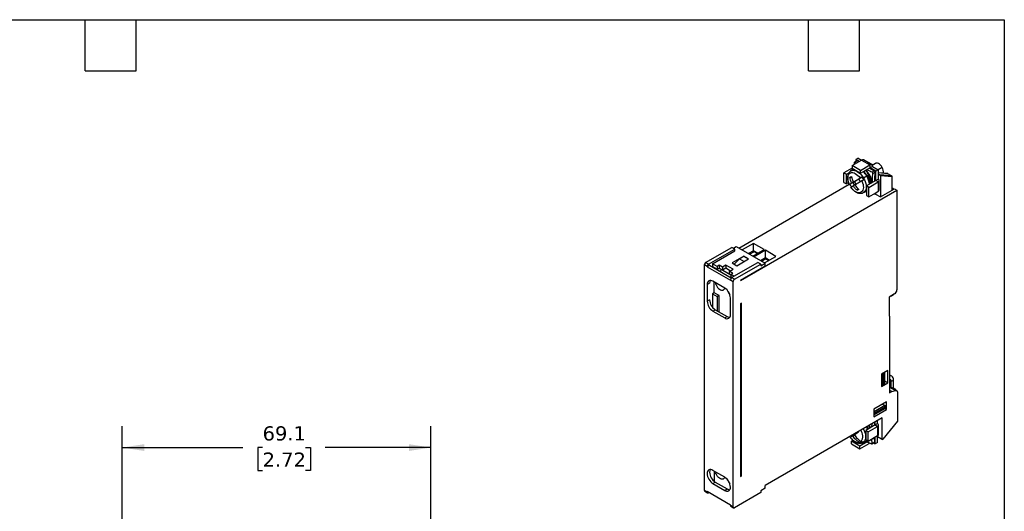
# Model space of a CAD drawing. Header units: millimetres. Extents: x 13 to 546, y 13 to 419.
# Tile 3 of 3: x 252 to 546, y 273 to 419. Entities that reach past the tile are written whole.
import ezdxf

# ---------------------------------------------------------------- set-up
doc = ezdxf.new("R2010")
doc.units = ezdxf.units.MM
doc.header["$LTSCALE"] = 2
doc.linetypes.add('SLD-Solid', pattern=[0])
doc.layers.add('DIMENSIONS', color=140, linetype='SLD-Solid', lineweight=25)
doc.layers.add('TEXT', color=140, linetype='SLD-Solid', lineweight=25)
doc.styles.add('SLDTEXTSTYLE0', font='VERDANA.TTF')
doc.dimstyles.new('SLDDIMSTYLE0', dxfattribs={"dimtxt": 4.316016, "dimasz": 6.604, "dimexe": 0, "dimexo": 0.0625, "dimgap": 1.079004, "dimtad": 0, "dimtih": 1, "dimtoh": 1, "dimlfac": 0.75, "dimrnd": 1e-09, "dimzin": 12, "dimdsep": 46, "dimtxsty": 'SLDTEXTSTYLE0', "dimsah": 1, "dimcen": 0.09, "dimadec": 0, "dimazin": 3, "dimtfac": 1, "dimtofl": 0, "dimtmove": 0, "dimatfit": 3, "dimfxl": 0, "dimfrac": 2, "dimtolj": 1, "dimtzin": 12, "dimarcsym": 0})

# ---------------------------------------------------------------- blocks, each defined once
blk = doc.blocks.new('_D_4')
at = {"layer": 'DIMENSIONS'}
for p, q in [((282.83, 261.7), (282.83, 297.91)), ((374.96, 260.03), (374.96, 297.91)), ((282.83, 291.56), (318.86, 291.56)), ((324.71, 291.56), (323.26, 291.56)), ((323.26, 291.56), (323.26, 284.7)), ((337.53, 291.56), (338.98, 291.56)), ((338.98, 291.56), (338.98, 284.7)), ((374.96, 291.56), (343.38, 291.56)), ((323.26, 284.7), (324.71, 284.7)), ((338.98, 284.7), (337.53, 284.7))]:
    blk.add_line(p, q, dxfattribs=at)
for points in [[(282.83, 291.56), (289.43, 290.54), (289.43, 292.58)], [(374.96, 291.56), (368.36, 292.58), (368.36, 290.54)]]:
    blk.add_solid(points, dxfattribs=at)
at = {"layer": 'DIMENSIONS', "char_height": 4.233, "attachment_point": 1, "style": 'SLDTEXTSTYLE0'}
for s, insert in [('69.1', (324.71, 297.9)), ('2.72', (324.71, 290.08))]:
    blk.add_mtext(s, dxfattribs=dict(at, insert=insert))

msp = doc.modelspace()

# ---------------------------------------------------------------- linework, layer by layer
for p, q in [((500.725, 375.624), (503.518, 377.237)), ((501.286, 376.478), (501.249, 375.927)), ((502.06, 377.027), (501.357, 376.621)), ((501.498, 376.601), (502.201, 377.006)), ((501.915, 376.311), (501.498, 376.601)), ((502.528, 377.808), (501.821, 377.4)), ((502.811, 376.828), (501.821, 377.4)), ((501.821, 377.4), (501.821, 376.889)), ((502.619, 376.717), (502.201, 377.006)), ((502.528, 377.808), (503.518, 377.236)), ((503.518, 377.237), (505.993, 375.808)), ((506.518, 375.86), (504.043, 377.289)), ((505.544, 376.553), (505.276, 376.577)), ((505.307, 376.559), (505.604, 376.532)), ((506.69, 375.906), (505.604, 376.532)), ((507.636, 376.248), (506.671, 375.691)), ((500.725, 374.848), (498.25, 373.419)), ((498.25, 373.419), (498.958, 373.011)), ((498.25, 370.561), (498.25, 373.419)), ((498.958, 373.011), (499.767, 373.478)), ((501.001, 374.595), (500.185, 373.944)), ((500.725, 375.624), (500.725, 374.808)), ((503.2, 374.195), (500.725, 375.624)), ((500.725, 374.808), (503.2, 373.379)), ((503.2, 374.195), (505.993, 375.808)), ((503.2, 373.379), (505.993, 374.991)), ((503.2, 373.379), (503.2, 374.195)), ((505.993, 375.808), (505.993, 374.991)), ((506.029, 374.971), (505.993, 374.991)), ((506.736, 375.379), (506.029, 374.971)), ((507.761, 373.971), (506.029, 374.971)), ((506.69, 375.906), (506.385, 375.937)), ((507.363, 374.027), (506.66, 373.621)), ((506.736, 375.379), (508.468, 374.379)), ((506.872, 373.253), (507.575, 373.659)), ((508.468, 374.379), (507.761, 373.971)), ((507.761, 371.195), (507.761, 373.971)), ((509.636, 375.094), (508.433, 374.399)), ((508.468, 374.379), (508.468, 371.603)), ((511.316, 373.22), (508.468, 373.439)), ((511.378, 373.199), (508.468, 373.423)), ((498.25, 370.561), (498.958, 370.153)), ((498.958, 370.153), (498.958, 373.011)), ((499.614, 370.532), (498.958, 370.153)), ((499.961, 372.094), (500.548, 372.086)), ((499.975, 370.093), (500.931, 370.645)), ((501.903, 371.207), (500.528, 370.413)), ((500.931, 370.645), (501.403, 370.918)), ((501.431, 369.779), (500.931, 370.645)), ((501.028, 370.702), (502.403, 371.495)), ((501.403, 370.918), (501.903, 371.207)), ((501.903, 370.052), (501.403, 370.918)), ((501.903, 371.207), (501.903, 371.207)), ((502.403, 371.495), (502.673, 371.651)), ((502.673, 371.651), (503.629, 372.203)), ((503.173, 370.785), (502.673, 371.651)), ((505.063, 372.454), (504.084, 371.889)), ((507.761, 371.154), (504.968, 369.541)), ((505.133, 372.495), (505.063, 372.454)), ((505.465, 372.802), (505.083, 372.581)), ((505.183, 372.407), (505.565, 372.628)), ((505.561, 372.626), (505.278, 372.462)), ((505.565, 372.628), (505.465, 372.802)), ((505.675, 369.133), (508.468, 370.746)), ((507.761, 371.195), (508.468, 371.603)), ((507.761, 371.154), (507.761, 371.195)), ((508.468, 370.746), (507.761, 371.154)), ((508.468, 373.154), (508.928, 372.889)), ((508.468, 370.746), (508.468, 367.888)), ((508.776, 368.316), (508.776, 371.174)), ((512.463, 372.573), (508.928, 372.889)), ((509.105, 372.551), (509.105, 366.254)), ((512.64, 372.235), (509.105, 372.551)), ((512.463, 372.573), (511.378, 373.199)), ((512.64, 368.295), (512.64, 372.235)), ((466.89, 351.029), (499.814, 370.035)), ((467.315, 341.313), (514.054, 368.295)), ((501.528, 369.836), (501.028, 369.547)), ((502.201, 368.215), (502.481, 368.718)), ((503.914, 367.484), (504.886, 367.865)), ((505.675, 369.133), (504.968, 369.541)), ((504.968, 369.541), (504.968, 366.683)), ((505.675, 366.275), (505.675, 369.133)), ((505.675, 366.275), (508.468, 367.888)), ((507.69, 367.439), (507.69, 367.071)), ((507.726, 367.459), (507.761, 367.438)), ((508.468, 367.847), (507.761, 367.438)), ((507.761, 367.438), (507.761, 367.479)), ((508.468, 367.888), (508.468, 367.847)), ((509.105, 366.254), (512.64, 368.295)), ((513.135, 368.581), (512.64, 368.867)), ((512.64, 368.295), (513.347, 368.704)), ((513.347, 368.704), (514.054, 368.295)), ((514.054, 368.295), (514.054, 338.573)), ((504.968, 366.683), (505.675, 366.275)), ((507.69, 367.071), (509.105, 366.254)), ((456.92, 346.702), (464.769, 351.233)), ((457.769, 346.212), (465.617, 350.743)), ((458.971, 346.375), (465.617, 350.212)), ((465.617, 350.743), (464.769, 351.233)), ((465.229, 350.967), (466.112, 351.478)), ((465.617, 350.212), (465.617, 350.743)), ((466.112, 351.478), (474.739, 346.498)), ((471.239, 352.422), (467.858, 350.47)), ((471.239, 350.232), (469.754, 349.375)), ((471.239, 349.824), (470.108, 349.171)), ((471.014, 348.648), (474.395, 350.6)), ((474.395, 350.6), (471.239, 352.422)), ((471.239, 350.232), (471.239, 352.422)), ((472.498, 349.505), (471.239, 350.232)), ((471.239, 349.987), (471.239, 350.232)), ((471.239, 349.824), (471.239, 349.987)), ((472.286, 349.383), (471.239, 349.987)), ((474.774, 350.381), (471.394, 348.429)), ((477.93, 348.559), (474.774, 350.381)), ((474.774, 348.191), (474.774, 350.381)), ((468.375, 348.62), (464.84, 346.579)), ((465.485, 346.206), (467.065, 347.782)), ((466.254, 345.763), (469.789, 347.804)), ((468.375, 348.539), (467.065, 347.782)), ((467.065, 347.782), (468.409, 347.007)), ((469.789, 347.804), (468.375, 348.62)), ((468.375, 348.62), (468.375, 348.539)), ((469.719, 347.763), (468.375, 348.539)), ((473.29, 347.334), (474.774, 348.191)), ((473.643, 347.13), (474.916, 347.865)), ((474.549, 346.607), (477.93, 348.559)), ((474.774, 348.191), (476.034, 347.464)), ((474.774, 347.946), (474.774, 348.191)), ((474.774, 347.946), (475.822, 347.342)), ((456.566, 278.806), (456.566, 346.089)), ((456.566, 346.089), (457.415, 345.6)), ((457.769, 346.212), (456.92, 346.702)), ((458.122, 345.885), (457.415, 345.477)), ((457.415, 345.6), (457.415, 345.477)), ((457.415, 345.477), (464.345, 341.477)), ((458.122, 345.885), (464.605, 342.143)), ((460.385, 345.559), (458.971, 346.375)), ((458.971, 346.375), (458.971, 345.559)), ((458.971, 345.559), (460.385, 344.742)), ((459.536, 345.069), (459.536, 345.232)), ((460.951, 345.885), (460.385, 345.559)), ((460.385, 345.559), (460.385, 344.742)), ((460.385, 344.742), (460.951, 345.069)), ((464.486, 342.946), (460.88, 345.028)), ((461.94, 345.314), (460.951, 345.885)), ((460.951, 345.885), (460.951, 345.069)), ((460.951, 345.069), (461.94, 344.497)), ((461.079, 344.178), (461.131, 344.23)), ((461.131, 344.23), (461.343, 344.352)), ((461.131, 344.23), (461.276, 344.146)), ((461.489, 344.268), (461.276, 344.146)), ((461.276, 344.146), (461.276, 344.064)), ((461.489, 344.268), (461.343, 344.352)), ((461.489, 343.942), (461.489, 344.268)), ((463.001, 345.926), (461.94, 345.314)), ((461.94, 345.314), (461.94, 344.497)), ((461.94, 344.497), (463.001, 345.11)), ((465.122, 344.701), (463.001, 345.926)), ((463.001, 345.926), (463.001, 345.11)), ((463.001, 345.11), (464.415, 344.293)), ((464.062, 344.089), (465.122, 344.701)), ((465.052, 343.518), (464.062, 344.089)), ((464.062, 343.273), (464.062, 344.089)), ((464.698, 342.211), (472.547, 346.743)), ((464.84, 346.579), (466.254, 345.763)), ((465.547, 341.722), (473.396, 346.253)), ((474.739, 345.681), (467.315, 341.395)), ((473.396, 346.253), (472.547, 346.743)), ((473.396, 345.722), (474.739, 346.498)), ((473.396, 346.253), (473.396, 345.722)), ((474.739, 345.681), (474.739, 346.498)), ((462.648, 339.109), (459.112, 341.15)), ((464.062, 343.273), (464.486, 343.028)), ((464.354, 342.439), (464.223, 342.364)), ((464.345, 341.599), (465.193, 341.109)), ((464.345, 341.477), (464.345, 341.599)), ((464.486, 343.191), (465.052, 343.518)), ((465.441, 342.64), (464.486, 343.191)), ((464.486, 343.191), (464.486, 342.375)), ((464.486, 342.375), (464.733, 342.232)), ((464.564, 342.248), (464.635, 342.289)), ((464.564, 342.248), (464.674, 342.166)), ((465.547, 341.722), (464.698, 342.211)), ((465.193, 273.826), (465.193, 341.109)), ((467.315, 341.395), (467.315, 341.313)), ((457.415, 340.17), (458.122, 340.578)), ((457.415, 340.17), (457.415, 335.189)), ((459.536, 337.72), (459.536, 340.905)), ((458.122, 335.597), (457.415, 335.189)), ((459.536, 337.72), (458.971, 337.393)), ((458.971, 337.393), (458.971, 333.41)), ((458.971, 337.393), (460.385, 336.577)), ((460.951, 336.903), (459.536, 337.72)), ((460.951, 336.903), (460.385, 336.577)), ((460.385, 336.577), (460.385, 332.331)), ((460.951, 332.004), (460.951, 336.903)), ((464.345, 331.188), (464.345, 336.169)), ((513.347, 337.349), (511.721, 336.41)), ((511.721, 336.41), (511.721, 330.694)), ((512.375, 336.788), (512.384, 336.793)), ((512.384, 336.793), (513.064, 337.185)), ((513.064, 337.185), (513.073, 337.191)), ((459.112, 332.249), (459.819, 332.657)), ((459.112, 332.249), (462.648, 330.208)), ((459.819, 332.657), (463.355, 330.616)), ((467.668, 334.577), (467.315, 334.373)), ((467.315, 334.373), (467.315, 282.931)), ((467.668, 283.135), (467.668, 334.577)), ((462.648, 330.208), (463.355, 330.616)), ((511.721, 330.857), (511.862, 330.776)), ((511.721, 330.694), (511.862, 330.776)), ((511.862, 330.776), (511.862, 307.831)), ((511.297, 314.486), (509.493, 313.445)), ((511.297, 310.811), (511.297, 314.486)), ((509.493, 313.445), (509.493, 309.77)), ((509.669, 313.546), (509.77, 313.529)), ((509.77, 313.529), (509.77, 310.25)), ((510.06, 313.572), (510.347, 313.738)), ((510.06, 310.297), (510.06, 313.572)), ((510.347, 313.738), (510.347, 310.463)), ((510.435, 310.584), (510.435, 313.861)), ((512.5, 312.827), (511.862, 313.195)), ((512.311, 311.274), (511.862, 311.533)), ((513.018, 311.682), (512.311, 311.274)), ((513.018, 309.314), (513.018, 311.682)), ((509.493, 309.77), (511.297, 310.811)), ((509.77, 310.25), (509.493, 310.289)), ((510.347, 310.463), (510.06, 310.297)), ((511.297, 310.811), (510.435, 311.309)), ((513.989, 308.506), (511.862, 309.733)), ((511.862, 309.579), (513.672, 308.534)), ((512.569, 308.239), (511.862, 308.647)), ((512.311, 309.474), (512.311, 311.274)), ((512.803, 309.19), (513.018, 309.314)), ((513.725, 308.906), (513.018, 309.314)), ((513.51, 308.782), (513.725, 308.906)), ((513.725, 308.658), (513.725, 308.906)), ((511.862, 307.831), (512.569, 308.239)), ((512.569, 308.239), (513.672, 308.534)), ((514.196, 308.048), (514.196, 299.419)), ((510.943, 305.177), (507.125, 302.973)), ((507.125, 302.973), (507.125, 300.727)), ((507.125, 300.727), (510.943, 302.932)), ((510.47, 304.108), (507.217, 302.23)), ((507.345, 301.448), (510.598, 303.326)), ((507.407, 301.877), (510.66, 303.754)), ((510.66, 303.463), (507.407, 301.585)), ((509.846, 304.544), (510.47, 304.108)), ((510.943, 302.932), (510.429, 303.228)), ((510.66, 303.754), (510.66, 303.463)), ((510.943, 302.932), (510.943, 305.177)), ((509.67, 300.441), (474.739, 280.276)), ((507.217, 302.23), (507.125, 302.295)), ((507.125, 301.418), (507.301, 301.434)), ((507.407, 301.585), (507.407, 301.877)), ((509.67, 294.072), (509.67, 300.441)), ((507.573, 298.292), (504.78, 296.679)), ((505.488, 296.271), (508.281, 297.883)), ((506.606, 297.733), (506.684, 298.758)), ((507.387, 299.164), (507.309, 298.12)), ((507.573, 298.333), (507.573, 299.231)), ((507.573, 298.333), (508.281, 298.741)), ((507.573, 298.292), (507.573, 298.333)), ((507.573, 298.292), (508.281, 297.883)), ((508.281, 298.741), (508.281, 299.639)), ((508.281, 297.883), (508.281, 295.026)), ((508.588, 295.454), (508.588, 298.312)), ((514.196, 299.419), (509.882, 294.053)), ((500.273, 294.724), (500.147, 294.944)), ((500.841, 295.052), (501.341, 295.34)), ((501.589, 295.776), (501.716, 295.557)), ((502.387, 296.237), (502.513, 296.018)), ((505.488, 296.271), (504.78, 296.679)), ((504.78, 296.679), (504.78, 293.821)), ((505.488, 293.413), (505.488, 296.271)), ((508.281, 295.026), (505.488, 293.413)), ((506.684, 292.797), (506.58, 294.044)), ((507.285, 294.451), (507.387, 293.203)), ((507.573, 292.698), (507.573, 294.617)), ((508.281, 293.107), (508.281, 295.026)), ((508.281, 294.875), (509.67, 294.072)), ((508.281, 294.807), (509.712, 293.981)), ((500.538, 293.454), (500.979, 293.708)), ((503.013, 292.025), (500.538, 293.454)), ((500.538, 292.637), (500.538, 293.454)), ((500.538, 292.637), (503.013, 291.208)), ((505.199, 293.287), (503.013, 292.025)), ((503.013, 291.208), (505.806, 292.821)), ((503.013, 291.208), (503.013, 292.025)), ((503.043, 293.602), (503.442, 292.911)), ((503.897, 293.071), (503.724, 292.988)), ((503.727, 292.989), (504.698, 293.37)), ((504.875, 293.455), (503.897, 293.071)), ((504.875, 293.455), (504.698, 293.37)), ((505.488, 293.413), (504.78, 293.821)), ((505.112, 293.63), (504.875, 293.455)), ((504.946, 293.496), (504.875, 293.455)), ((505.127, 293.622), (504.946, 293.496)), ((505.806, 292.995), (505.806, 292.821)), ((505.945, 292.916), (505.806, 292.821)), ((506.631, 292.665), (507.335, 293.071)), ((507.387, 293.203), (506.684, 292.797)), ((507.131, 292.954), (507.573, 292.698)), ((508.281, 293.107), (507.573, 292.698)), ((462.648, 282.726), (459.112, 284.767)), ((459.536, 284.522), (459.536, 281.447)), ((467.315, 282.931), (467.668, 283.135)), ((459.112, 280.848), (459.819, 281.256)), ((459.112, 280.848), (462.648, 278.807)), ((459.819, 281.256), (463.355, 279.215)), ((462.648, 278.807), (463.355, 279.215)), ((474.739, 279.46), (473.396, 278.684)), ((474.739, 279.46), (474.739, 280.276)), ((457.415, 278.317), (456.566, 278.806)), ((456.67, 278.577), (457.519, 278.088)), ((464.345, 274.439), (457.415, 278.439)), ((457.415, 278.439), (457.415, 278.317)), ((457.769, 278.112), (457.875, 278.174)), ((473.396, 278.153), (465.547, 273.622)), ((473.396, 278.684), (473.396, 278.153)), ((464.345, 274.439), (464.345, 274.316)), ((465.193, 273.826), (464.345, 274.316)), ((464.448, 274.087), (465.297, 273.597))]:
    msp.add_line(p, q)
at = {"flags": 128}
for points in [[(509.636, 375.094), (509.406, 375.441), (509.143, 375.748), (508.857, 376.001), (508.562, 376.19), (508.27, 376.305), (507.994, 376.342), (507.746, 376.299), (507.636, 376.248)], [(499.827, 370.008), (499.623, 370.508), (499.478, 371.008), (499.395, 371.494), (499.376, 371.954), (499.422, 372.373), (499.531, 372.741), (499.7, 373.047), (499.926, 373.282), (500.201, 373.441), (500.517, 373.518), (500.867, 373.512), (501.24, 373.423), (501.626, 373.253), (502.014, 373.007), (502.394, 372.692), (502.755, 372.316), (503.086, 371.89)], [(500.184, 373.943), (500.34, 374.05), (500.656, 374.179), (501.01, 374.225), (501.394, 374.187), (501.798, 374.066), (502.212, 373.865), (502.626, 373.588), (503.03, 373.243), (503.414, 372.838), (503.768, 372.383), (504.084, 371.889)], [(501.001, 374.595), (501.022, 374.612), (501.041, 374.625)], [(503.586, 371.024), (503.789, 370.524), (503.934, 370.024), (504.018, 369.537), (504.037, 369.078), (503.991, 368.658), (503.882, 368.291), (503.712, 367.985), (503.487, 367.749), (503.212, 367.59), (502.895, 367.513), (502.546, 367.519), (502.172, 367.608), (501.786, 367.778), (501.398, 368.025), (501.019, 368.34), (500.658, 368.716), (500.327, 369.142)], [(504.084, 371.889), (504.062, 371.876), (504.039, 371.863), (504.016, 371.849), (503.992, 371.836), (503.969, 371.822), (503.945, 371.808), (503.921, 371.794), (503.896, 371.78)], [(504.084, 371.889), (504.354, 371.368), (504.571, 370.834), (504.73, 370.299), (504.827, 369.777), (504.859, 369.28), (504.827, 368.82), (504.73, 368.41), (504.571, 368.058), (504.354, 367.775), (504.084, 367.566), (503.903, 367.48)], [(504.968, 367.9), (504.911, 367.875), (504.886, 367.865)], [(459.828, 340.737), (459.909, 340.416), (460.061, 340.026), (460.263, 339.649), (460.509, 339.302), (460.785, 338.999), (461.082, 338.756), (461.385, 338.581), (461.681, 338.482), (461.958, 338.465), (462.203, 338.529), (462.406, 338.672), (462.558, 338.887), (462.639, 339.113)], [(513.018, 311.682), (512.984, 312.061), (512.884, 312.386), (512.72, 312.644), (512.5, 312.827), (512.233, 312.926), (511.927, 312.938), (511.862, 312.93)], [(513.672, 308.534), (513.78, 308.552), (513.881, 308.546), (513.972, 308.515), (514.05, 308.461), (514.112, 308.385), (514.158, 308.289), (514.186, 308.176), (514.196, 308.048)], [(504.016, 297.177), (504.166, 296.873), (504.383, 296.339), (504.542, 295.804), (504.639, 295.282), (504.672, 294.785), (504.639, 294.325), (504.542, 293.915), (504.383, 293.563), (504.166, 293.28), (503.897, 293.071)], [(506.108, 297.446), (505.978, 297.764), (505.772, 298.191)], [(509.882, 294.053), (509.848, 294.017), (509.812, 293.991), (509.775, 293.975), (509.741, 293.972), (509.712, 293.981), (509.689, 294.002), (509.675, 294.033), (509.67, 294.072)], [(459.112, 284.767), (458.781, 284.921), (458.463, 284.993), (458.169, 284.981), (457.912, 284.886), (457.701, 284.711), (457.544, 284.463), (457.448, 284.151), (457.415, 283.787), (457.448, 283.386), (457.544, 282.963), (457.701, 282.534), (457.912, 282.115), (458.169, 281.723), (458.463, 281.372), (458.781, 281.077), (459.112, 280.848)], [(462.63, 282.737), (462.558, 282.546), (462.406, 282.331), (462.203, 282.188), (461.958, 282.123), (461.681, 282.141), (461.385, 282.239), (461.082, 282.414), (460.785, 282.658), (460.509, 282.96), (460.263, 283.307), (460.061, 283.685), (459.909, 284.075), (459.837, 284.349)]]:
    msp.add_lwpolyline(points, dxfattribs=at)
for centre, radius, start, end in [((503.826, 376.807), 0.528, 65.69288, 125.61758), ((499.621, 369.352), 6.264, 29.68271, 45.72628), ((499.691, 369.393), 6.264, 29.68271, 45.72628), ((500.47, 369.82), 6.197, 6.30076, 46.07958), ((506.283, 375.453), 0.459, 350.78596, 129.20329), ((506.007, 374.974), 0.0218, 350.78596, 129.20329), ((507.489, 373.72), 2.549, 350.97901, 32.60622), ((498.394, 368.604), 6.353, 29.99449, 34.50855), ((498.395, 368.603), 6.353, 25.4915, 30.00549), ((500.103, 369.48), 5.783, 5.70152, 30.94554), ((500.174, 369.521), 5.783, 5.70152, 30.94554), ((507.753, 371.174), 0.0218, 290.78342, 69.21658), ((508.305, 371.174), 0.458, 290.78342, 69.21658), ((505.709, 372.827), 6.353, 205.4915, 210.00549), ((505.71, 372.826), 6.353, 209.99449, 214.50855), ((508.25, 368.369), 0.528, 294.37466, 354.3052), ((507.539, 367.77), 0.59, 247.94809, 284.81479), ((457.334, 346.054), 0.768, 122.60548, 177.39452), ((458.183, 345.565), 0.768, 122.60548, 177.39452), ((458.45, 340.337), 1.048, 50.79671, 189.21404), ((459.598, 340.641), 1.477, 149.97199, 182.46239), ((465.112, 341.564), 0.768, 122.60548, 177.39452), ((465.961, 341.074), 0.768, 122.60548, 177.39452), ((460.66, 336.001), 3.688, 2.60548, 57.39452), ((466.708, 339.411), 3.424, 196.42126, 222.4518), ((512.519, 338.643), 1.537, 302.60548, 357.39452), ((461.1, 335.356), 3.688, 182.60548, 237.39452), ((461.807, 335.764), 3.688, 182.60548, 237.39452), ((463.31, 331.02), 1.048, 230.79671, 9.21404), ((464.147, 331.862), 1.477, 237.54072, 270.02468), ((511.624, 311.364), 0.693, 352.51216, 69.8714), ((510.194, 303.731), 0.467, 2.82915, 53.70446), ((510.509, 303.448), 0.152, 305.84152, 5.47066), ((506.941, 301.854), 0.467, 2.82915, 53.70446), ((507.277, 301.564), 0.132, 280.54678, 9.25188), ((499.199, 294.67), 6.56, 20.78776, 27.93194), ((499.27, 294.71), 6.56, 20.78776, 27.93194), ((507.566, 298.312), 0.0218, 290.78342, 69.21658), ((508.118, 298.312), 0.458, 290.78342, 69.21658), ((502.906, 296.305), 3.252, 205.94494, 269.86342), ((500.675, 294.962), 3.169, 329.26602, 34.49311), ((508.063, 295.507), 0.528, 294.37466, 354.3052), ((503.084, 294.109), 1.25, 286.60117, 299.95703), ((503.083, 294.108), 1.25, 300.05387, 313.40915), ((503.643, 293.719), 0.696, 275.39657, 291.35003), ((459.598, 284.259), 1.477, 149.97199, 182.46239), ((461.807, 284.363), 3.688, 182.60548, 237.39452), ((460.66, 279.619), 3.688, 2.60548, 57.39452), ((467.329, 283.771), 0.721, 268.8559, 298.04024), ((463.31, 279.619), 1.048, 230.79671, 9.21404), ((464.147, 280.461), 1.477, 237.54072, 270.02468), ((466.714, 283.073), 3.43, 197.55914, 221.87941), ((456.811, 278.779), 0.246, 173.70115, 234.98667), ((457.631, 278.282), 0.218, 170.78596, 309.20329), ((464.582, 274.286), 0.24, 172.74417, 235.94365), ((465.409, 273.791), 0.218, 170.78596, 309.20329)]:
    msp.add_arc(centre, radius, start, end)
for centre, major_axis, ratio, start_param, end_param in [((505.604, 376.297), (-0.106, 0.25), 0.5657585, 5.6383912, 5.9891465), ((506.692, 375.669), (-0.108, 0.251), 0.5590205, 4.8881691, 5.6410643), ((508.928, 372.653), (-0.106, 0.25), 0.5657585, 4.0675949, 5.6383912), ((511.376, 372.965), (-0.105, 0.249), 0.5726642, 5.6352676, 5.9959402), ((512.463, 372.337), (-0.106, 0.25), 0.5657585, 4.0675949, 5.6383912), ((509.847, 313.698), (0.3, -0.005), 0.5872749, 4.4596248, 5.5068223), ((510.135, 313.864), (0.3, -0.005), 0.5872749, 5.5068223, 6.9728989), ((509.847, 310.415), (0.3, 0.004), 0.5671246, 4.4421637, 5.4893612), ((510.135, 310.581), (0.3, 0.004), 0.5671246, 5.4893612, 6.2747594)]:
    msp.add_ellipse(centre, major_axis=major_axis, ratio=ratio, start_param=start_param, end_param=end_param)
for points, knots in [([(501.498, 376.601), (501.448, 376.636), (501.397, 376.644), (501.318, 376.598), (501.292, 376.546), (501.286, 376.478)], [0, 0, 0, 0, 0.5, 0.5, 1, 1, 1, 1]), ([(502.201, 377.006), (502.18, 377.018), (502.137, 377.042), (502.088, 377.044), (502.067, 377.028), (502.062, 377.023)], [0, 0, 0, 0, 0.4277145, 0.8555482, 1, 1, 1, 1]), ([(500.189, 373.938), (500.108, 373.871), (499.931, 373.724), (499.719, 373.431), (499.542, 373.083), (499.421, 372.695), (499.356, 372.279), (499.347, 371.848), (499.388, 371.417), (499.471, 370.993), (499.58, 370.614), (499.706, 370.28), (499.789, 370.075), (499.843, 369.973), (499.847, 369.965)], [0, 0, 0, 0, 0.0788823, 0.1729076, 0.2700283, 0.3703993, 0.4727131, 0.5746304, 0.673638, 0.7676595, 0.8607633, 0.9282162, 0.9940511, 1, 1, 1, 1]), ([(504.07, 373.881), (504.094, 373.864), (504.303, 373.708), (504.678, 373.28), (504.966, 372.824), (505.111, 372.597)], [0, 0, 0, 0, 0.0586133, 0.5298116, 1, 1, 1, 1]), ([(506.448, 370.396), (506.441, 370.554), (506.424, 370.904), (506.284, 371.506), (506.051, 372.168), (505.716, 372.833), (505.375, 373.352), (505.072, 373.728), (504.845, 373.986), (504.685, 374.126), (504.609, 374.192)], [0, 0, 0, 0, 0.1244112, 0.2748768, 0.4377485, 0.6007383, 0.7653613, 0.8460079, 0.9267704, 1, 1, 1, 1]), ([(506.66, 373.621), (506.182, 373.839), (505.617, 374.097), (505.093, 374.382), (505.012, 374.425)], [0, 0, 0, 0, 0.8466632, 1, 1, 1, 1]), ([(507.363, 374.027), (506.886, 374.246), (506.323, 374.505), (505.799, 374.789), (505.718, 374.833)], [0, 0, 0, 0, 0.8467568, 1, 1, 1, 1]), ([(506.872, 373.253), (506.878, 373.321), (506.859, 373.4), (506.78, 373.536), (506.722, 373.592), (506.66, 373.621)], [0, 0, 0, 0, 0.5, 0.5, 1, 1, 1, 1]), ([(506.736, 370.562), (506.736, 370.924), (506.736, 371.798), (506.822, 372.715), (506.872, 373.253)], [0, 0, 0, 0, 0.413999, 1, 1, 1, 1]), ([(507.575, 373.659), (507.581, 373.727), (507.561, 373.806), (507.483, 373.941), (507.425, 373.998), (507.363, 374.027)], [0, 0, 0, 0, 0.5, 0.5, 1, 1, 1, 1]), ([(507.441, 370.94), (507.441, 371.311), (507.442, 372.194), (507.526, 373.121), (507.575, 373.659)], [0, 0, 0, 0, 0.4198607, 1, 1, 1, 1]), ([(499.827, 370.008), (499.836, 370.013), (499.857, 370.025), (499.926, 370.065), (499.973, 370.092), (500.15, 370.195), (500.315, 370.29), (500.528, 370.413)], [0, 0, 0, 0, 0.25, 0.25, 0.5, 0.5, 1, 1, 1, 1]), ([(500.461, 372.383), (500.52, 372.096), (500.597, 371.812), (500.786, 371.25), (500.898, 370.972), (501.028, 370.702)], [0, 0, 0, 0, 0.5, 0.5, 1, 1, 1, 1]), ([(501.028, 370.702), (501.168, 370.782), (501.316, 370.868), (501.631, 371.05), (501.799, 371.147), (502.318, 371.446), (502.689, 371.661), (503.086, 371.89)], [0, 0, 0, 0, 0.25, 0.25, 0.5, 0.5, 1, 1, 1, 1]), ([(503.586, 371.024), (503.388, 370.909), (503.195, 370.798), (502.821, 370.582), (502.64, 370.477), (502.12, 370.178), (501.807, 369.996), (501.528, 369.836)], [0, 0, 0, 0, 0.25, 0.25, 0.5, 0.5, 1, 1, 1, 1]), ([(505.157, 372.393), (505.163, 372.396), (505.17, 372.4), (505.178, 372.405), (505.182, 372.407), (505.186, 372.409), (505.19, 372.412), (505.194, 372.414), (505.199, 372.417), (505.204, 372.42), (505.208, 372.422), (505.213, 372.425), (505.218, 372.428), (505.227, 372.433), (505.237, 372.439), (505.247, 372.444), (505.252, 372.447), (505.256, 372.45), (505.261, 372.452), (505.267, 372.456), (505.273, 372.459), (505.278, 372.462)], [0, 0, 0, 0, 0.00003373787, 0.00003373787, 0.00003373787, 0.00005024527, 0.00005024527, 0.00005024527, 0.00006674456, 0.00006674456, 0.00006674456, 0.00008323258, 0.00008323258, 0.00008323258, 0.00011689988, 0.00011689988, 0.00011689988, 0.00013336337, 0.00013336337, 0.00013336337, 0.00015609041, 0.00015609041, 0.00015609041, 0.00015609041]), ([(505.843, 370.596), (505.842, 370.643), (505.836, 370.87), (505.738, 371.311), (505.559, 371.896), (505.372, 372.273), (505.278, 372.462)], [0, 0, 0, 0, 0.0818824, 0.3882876, 0.6940161, 1, 1, 1, 1]), ([(505.561, 372.626), (505.679, 372.38), (505.917, 371.888), (506.101, 371.134), (506.173, 370.553), (506.125, 370.275), (506.112, 370.202)], [0, 0, 0, 0, 0.297334, 0.5953064, 0.8930573, 1, 1, 1, 1]), ([(501.028, 369.547), (500.921, 369.485), (500.827, 369.431), (500.661, 369.335), (500.589, 369.293), (500.413, 369.192), (500.345, 369.152), (500.327, 369.142)], [0, 0, 0, 0, 0.25, 0.25, 0.5, 0.5, 1, 1, 1, 1]), ([(500.327, 369.142), (500.334, 369.132), (500.379, 369.06), (500.506, 368.898), (500.704, 368.653), (500.958, 368.386), (501.237, 368.132), (501.543, 367.899), (501.871, 367.696), (502.217, 367.532), (502.577, 367.413), (502.945, 367.347), (503.313, 367.342), (503.636, 367.384), (503.822, 367.457), (503.894, 367.485)], [0, 0, 0, 0, 0.0075689, 0.0541303, 0.1310114, 0.2103333, 0.2950604, 0.3831311, 0.4738394, 0.5665064, 0.6601948, 0.7540546, 0.8475282, 0.9407772, 1, 1, 1, 1]), ([(502.201, 368.215), (501.981, 368.41), (501.774, 368.618), (501.382, 369.063), (501.197, 369.299), (501.028, 369.547)], [0, 0, 0, 0, 0.5, 0.5, 1, 1, 1, 1]), ([(464.251, 342.347), (464.252, 342.347), (464.294, 342.361), (464.404, 342.328), (464.509, 342.275), (464.564, 342.248)], [0, 0, 0, 0, 0.01224008, 0.48770964, 1, 1, 1, 1]), ([(464.486, 342.466), (464.446, 342.468), (464.396, 342.471), (464.364, 342.44), (464.357, 342.434)], [0, 0, 0, 0, 0.7909734, 1, 1, 1, 1]), ([(505.166, 297.841), (505.26, 297.66), (505.391, 297.409), (505.455, 297.152), (505.473, 297.079)], [0, 0, 0, 0, 0.7181065, 1, 1, 1, 1]), ([(505.958, 297.359), (505.924, 297.463), (505.841, 297.718), (505.707, 297.963), (505.628, 298.108)], [0, 0, 0, 0, 0.4090303, 1, 1, 1, 1]), ([(500.116, 294.684), (500.13, 294.661), (500.183, 294.576), (500.318, 294.402), (500.516, 294.158), (500.77, 293.891), (501.05, 293.637), (501.356, 293.404), (501.684, 293.201), (502.03, 293.037), (502.389, 292.918), (502.757, 292.852), (503.126, 292.847), (503.453, 292.89), (503.643, 292.965), (503.72, 292.995)], [0, 0, 0, 0, 0.0166567, 0.062625, 0.1385268, 0.2168382, 0.3004861, 0.3874349, 0.4769877, 0.5684744, 0.6609694, 0.7536336, 0.8459165, 0.9379777, 1, 1, 1, 1]), ([(502.899, 293.053), (502.7, 293.179), (502.507, 293.315), (502.134, 293.61), (501.952, 293.769), (501.433, 294.274), (501.119, 294.644), (500.841, 295.052)], [0, 0, 0, 0, 0.25, 0.25, 0.5, 0.5, 1, 1, 1, 1]), ([(502.513, 296.018), (502.294, 295.891), (502.086, 295.771), (501.694, 295.545), (501.51, 295.438), (501.341, 295.341)], [0, 0, 0, 0, 0.5, 0.5, 1, 1, 1, 1]), ([(501.341, 295.341), (501.48, 295.137), (501.629, 294.942), (501.944, 294.568), (502.111, 294.389), (502.63, 293.886), (503.001, 293.593), (503.399, 293.342)], [0, 0, 0, 0, 0.25, 0.25, 0.5, 0.5, 1, 1, 1, 1]), ([(504.878, 293.453), (504.928, 293.425), (505.426, 293.144), (505.976, 292.897), (506.472, 292.675)], [0, 0, 0, 0, 0.0996768, 1, 1, 1, 1]), ([(506.472, 292.675), (506.534, 292.646), (506.593, 292.643), (506.671, 292.688), (506.691, 292.737), (506.684, 292.797)], [0, 0, 0, 0, 0.5, 0.5, 1, 1, 1, 1]), ([(507.332, 293.074), (507.343, 293.081), (507.371, 293.097), (507.389, 293.144), (507.388, 293.186), (507.387, 293.203)], [0, 0, 0, 0, 0.2803543, 0.7038319, 1, 1, 1, 1])]:
    msp.add_open_spline(points, degree=3, knots=knots)
for points in [[(499.961, 372.094), (500.104, 372.191), (500.27, 372.287), (500.461, 372.383)], [(500.528, 370.413), (500.269, 370.954), (500.079, 371.52), (499.961, 372.094)], [(503.629, 372.203), (503.449, 372.1), (503.259, 371.99), (503.086, 371.89)], [(504.129, 371.337), (503.949, 371.233), (503.759, 371.124), (503.586, 371.024)], [(499.827, 370.008), (499.819, 370.003), (499.87, 370.033), (499.975, 370.093)], [(501.528, 369.836), (501.867, 369.34), (502.262, 368.893), (502.701, 368.504)], [(502.701, 368.504), (502.522, 368.386), (502.356, 368.29), (502.201, 368.215)], [(500.841, 295.052), (500.581, 294.902), (500.391, 294.792), (500.273, 294.724)], [(503.442, 292.911), (503.262, 292.894), (503.071, 292.945), (502.899, 293.053)], [(503.942, 293.2), (503.762, 293.183), (503.571, 293.233), (503.399, 293.342)]]:
    msp.add_open_spline(points, degree=3)
at = {"layer": 'TEXT'}
for p, q in [((12.7, 419.1), (546.1, 419.1)), ((271.78, 403.86), (271.78, 419.1)), ((287.02, 403.86), (287.02, 419.1)), ((487.68, 403.86), (487.68, 419.1)), ((502.92, 403.86), (502.92, 419.1)), ((546.1, 419.1), (546.1, 12.7)), ((271.78, 403.86), (287.02, 403.86)), ((487.68, 403.86), (502.92, 403.86))]:
    msp.add_line(p, q, dxfattribs=at)

# ---------------------------------------------------------------- dimensions: what is measured, and where the dimension line sits
at = {"layer": 'DIMENSIONS'}
dim = msp.add_linear_dim(base=(374.96, 291.56), p1=(282.827, 259.16), p2=(374.96, 257.493), angle=0, dimstyle='SLDDIMSTYLE0', dxfattribs=at)
dim.commit()
dim.dimension.update_dxf_attribs({"geometry": '_D_4', "text_midpoint": (331.119, 291.56), "dimtype": 160})

doc.saveas('drawing.dxf')
